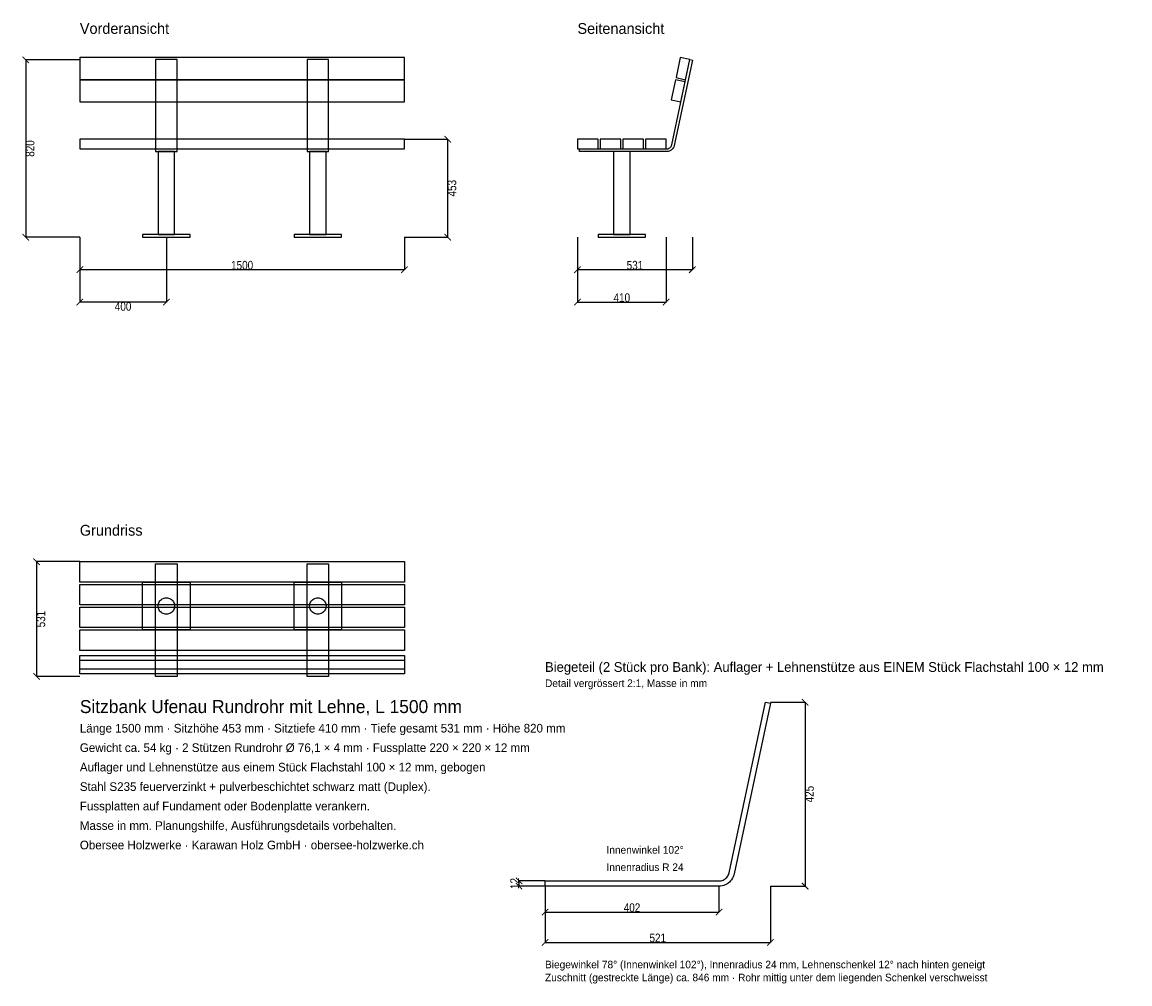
# Model space of a CAD drawing. Header units: millimetres. Extents: x -267 to 4853, y -4952 to -506.
import ezdxf

# ---------------------------------------------------------------- set-up
doc = ezdxf.new("R2010")
doc.units = ezdxf.units.MM
for name, color, linetype in [('2D_Ansichten', 7, 'Continuous'), ('2D_Masse', 1, 'Continuous'), ('2D_Text', 7, 'Continuous')]:
    doc.layers.add(name, color=color, linetype=linetype)
doc.styles.add('OpenSansCondensed-Light', font='OpenSansCondensed-Light.ttf')
doc.dimstyles.new('DETAIL2', dxfattribs={"dimtxt": 40, "dimasz": 30, "dimexe": 0.375, "dimexo": 0.125, "dimgap": 0.1, "dimtad": 1, "dimdec": 0, "dimlfac": 0.5, "dimzin": 12, "dimdsep": 46, "dimtxsty": 'OpenSansCondensed-Light', "dimblk": 'ARCHTICK', "dimcen": 2.5, "dimazin": 3, "dimtfac": 0.5, "dimtmove": 2, "dimatfit": 3})
doc.dimstyles.new('EZDXF', dxfattribs={"dimtxt": 40, "dimasz": 30, "dimexe": 0.375, "dimexo": 0.125, "dimgap": 0.1, "dimtad": 1, "dimdec": 0, "dimzin": 12, "dimdsep": 46, "dimtxsty": 'OpenSansCondensed-Light', "dimblk": 'ARCHTICK', "dimcen": 2.5, "dimazin": 3, "dimtfac": 0.5, "dimtmove": 2, "dimatfit": 3})

# ---------------------------------------------------------------- blocks, each defined once
blk = doc.blocks.new('_ARCHTICK')
at = {"color": 0, "linetype": 'BYBLOCK', "const_width": 0.15}
blk.add_lwpolyline([(-0.5, -0.5), (0.5, 0.5)], dxfattribs=at)

msp = doc.modelspace()

# ---------------------------------------------------------------- linework, layer by layer
at = {"layer": '2D_Ansichten'}
for points in [[(1500, -669.4), (0, -669.4), (0, -771.7), (1500, -771.7)], [(450, -678.8), (350, -678.8), (350, -1104), (450, -1104)], [(1150, -678.8), (1050, -678.8), (1050, -1104), (1150, -1104)], [(2310, -1092), (2712, -1092), (2714.5, -1091.9), (2717, -1091.5), (2719.4, -1090.8), (2721.8, -1089.9), (2724, -1088.8), (2726.1, -1087.4), (2728.1, -1085.8), (2729.8, -1084.1), (2731.4, -1082.1), (2732.8, -1080), (2733.9, -1077.8), (2734.8, -1075.4), (2735.5, -1073), (2819.3, -678.8), (2831, -681.2), (2747.2, -1075.5), (2746.2, -1079.1), (2744.9, -1082.6), (2743.2, -1086), (2741.1, -1089.2), (2738.8, -1092.1), (2736.1, -1094.8), (2733.2, -1097.1), (2730, -1099.2), (2726.6, -1100.9), (2723.1, -1102.2), (2719.5, -1103.2), (2715.8, -1103.8), (2712, -1104), (2310, -1104)], [(2310, -1092), (2712, -1092), (2714.5, -1091.9), (2717, -1091.5), (2719.4, -1090.8), (2721.8, -1089.9), (2724, -1088.8), (2726.1, -1087.4), (2728.1, -1085.8), (2729.8, -1084.1), (2731.4, -1082.1), (2732.8, -1080), (2733.9, -1077.8), (2734.8, -1075.4), (2735.5, -1073), (2819.3, -678.8), (2831, -681.2), (2747.2, -1075.5), (2746.2, -1079.1), (2744.9, -1082.6), (2743.2, -1086), (2741.1, -1089.2), (2738.8, -1092.1), (2736.1, -1094.8), (2733.2, -1097.1), (2730, -1099.2), (2726.6, -1100.9), (2723.1, -1102.2), (2719.5, -1103.2), (2715.8, -1103.8), (2712, -1104), (2310, -1104)], [(2755.5, -762.3), (2799.5, -771.7), (2819.3, -678.8), (2775.3, -669.4)], [(1500, -772.1), (0, -772.1), (0, -874.4), (1500, -874.4)], [(2733.7, -865), (2777.7, -874.4), (2797.4, -781.5), (2753.4, -772.1)], [(0, -1092), (1500, -1092), (1500, -1047), (0, -1047)], [(0, -1092), (1500, -1092), (1500, -1047), (0, -1047)], [(0, -1092), (1500, -1092), (1500, -1047), (0, -1047)], [(0, -1092), (1500, -1092), (1500, -1047), (0, -1047)], [(2300, -1092), (2395, -1092), (2395, -1047), (2300, -1047)], [(2405, -1092), (2500, -1092), (2500, -1047), (2405, -1047)], [(2510, -1092), (2605, -1092), (2605, -1047), (2510, -1047)], [(2615, -1092), (2710, -1092), (2710, -1047), (2615, -1047)], [(361.9, -1488), (438.1, -1488), (438.1, -1104), (361.9, -1104)], [(1062, -1488), (1138, -1488), (1138, -1104), (1062, -1104)], [(2466.9, -1488), (2543.1, -1488), (2543.1, -1104), (2466.9, -1104)], [(2466.9, -1488), (2543.1, -1488), (2543.1, -1104), (2466.9, -1104)], [(290, -1500), (510, -1500), (510, -1488), (290, -1488)], [(990, -1500), (1210, -1500), (1210, -1488), (990, -1488)], [(2395, -1500), (2615, -1500), (2615, -1488), (2395, -1488)], [(2395, -1500), (2615, -1500), (2615, -1488), (2395, -1488)], [(0, -3000), (1500, -3000), (1500, -3095), (0, -3095)], [(350, -3010), (450, -3010), (450, -3531), (350, -3531)], [(1050, -3010), (1150, -3010), (1150, -3531), (1050, -3531)], [(0, -3105), (1500, -3105), (1500, -3200), (0, -3200)], [(290, -3095), (510, -3095), (510, -3315), (290, -3315)], [(990, -3095), (1210, -3095), (1210, -3315), (990, -3315)], [(361.9, -3205), (362.3, -3200), (363.2, -3195.2), (364.8, -3190.4), (367, -3186), (369.8, -3181.8), (373.1, -3178.1), (376.8, -3174.8), (381, -3172), (385.4, -3169.8), (390.2, -3168.2), (395, -3167.3), (400, -3166.9), (405, -3167.3), (409.8, -3168.2), (414.6, -3169.8), (419, -3172), (423.2, -3174.8), (426.9, -3178.1), (430.2, -3181.8), (433, -3186), (435.2, -3190.4), (436.8, -3195.2), (437.7, -3200), (438.1, -3205), (437.7, -3210), (436.8, -3214.8), (435.2, -3219.6), (433, -3224), (430.2, -3228.2), (426.9, -3231.9), (423.2, -3235.2), (419, -3238), (414.6, -3240.2), (409.8, -3241.8), (405, -3242.7), (400, -3243.1), (395, -3242.7), (390.2, -3241.8), (385.4, -3240.2), (381, -3238), (376.8, -3235.2), (373.1, -3231.9), (369.8, -3228.2), (367, -3224), (364.8, -3219.6), (363.2, -3214.8), (362.3, -3210)], [(1062, -3205), (1062.3, -3200), (1063.2, -3195.2), (1064.8, -3190.4), (1067, -3186), (1069.8, -3181.8), (1073.1, -3178.1), (1076.8, -3174.8), (1081, -3172), (1085.4, -3169.8), (1090.2, -3168.2), (1095, -3167.3), (1100, -3166.9), (1105, -3167.3), (1109.8, -3168.2), (1114.6, -3169.8), (1119, -3172), (1123.2, -3174.8), (1126.9, -3178.1), (1130.2, -3181.8), (1133, -3186), (1135.2, -3190.4), (1136.8, -3195.2), (1137.7, -3200), (1138, -3205), (1137.7, -3210), (1136.8, -3214.8), (1135.2, -3219.6), (1133, -3224), (1130.2, -3228.2), (1126.9, -3231.9), (1123.2, -3235.2), (1119, -3238), (1114.6, -3240.2), (1109.8, -3241.8), (1105, -3242.7), (1100, -3243.1), (1095, -3242.7), (1090.2, -3241.8), (1085.4, -3240.2), (1081, -3238), (1076.8, -3235.2), (1073.1, -3231.9), (1069.8, -3228.2), (1067, -3224), (1064.8, -3219.6), (1063.2, -3214.8), (1062.3, -3210)], [(0, -3210), (1500, -3210), (1500, -3305), (0, -3305)], [(0, -3315), (1500, -3315), (1500, -3410), (0, -3410)], [(0, -3433.7), (1500, -3433.7), (1500, -3497.4), (0, -3497.4)], [(0, -3455.5), (1500, -3455.5), (1500, -3519.3), (0, -3519.3)], [(2150, -4476), (2954, -4476), (2959, -4475.7), (2964, -4475), (2968.8, -4473.7), (2973.5, -4471.9), (2978, -4469.6), (2982.2, -4466.8), (2986.1, -4463.7), (2989.7, -4460.1), (2992.8, -4456.2), (2995.6, -4452), (2997.9, -4447.5), (2999.7, -4442.8), (3001, -4438), (3168.5, -3649.5), (3192, -3654.5), (3024.4, -4443), (3022.5, -4450.2), (3019.8, -4457.3), (3016.4, -4464), (3012.2, -4470.3), (3007.5, -4476.2), (3002.2, -4481.5), (2996.3, -4486.2), (2990, -4490.4), (2983.3, -4493.8), (2976.2, -4496.5), (2969, -4498.4), (2961.5, -4499.6), (2954, -4500), (2150, -4500)]]:
    msp.add_lwpolyline(points, close=True, dxfattribs=at)

# ---------------------------------------------------------------- texts
at = {"layer": '2D_Masse'}
for s, p in [('Innenwinkel 102°', (2434, -4350)), ('Innenradius R 24', (2434, -4430))]:
    msp.add_text(s, height=35, dxfattribs=at).set_placement(p)
at = {"layer": '2D_Text'}
for s, height, p in [('Vorderansicht', 50, (0, -560)), ('Seitenansicht', 50, (2300, -560)), ('Grundriss', 50, (0, -2880)), ('Biegeteil (2 Stück pro Bank): Auflager + Lehnenstütze aus EINEM Stück Flachstahl 100 × 12 mm', 45, (2150, -3509.5)), ('Detail vergrössert 2:1, Masse in mm', 35, (2150, -3579.5)), ('Sitzbank Ufenau Rundrohr mit Lehne, L 1500 mm', 60, (0, -3700)), ('Länge 1500 mm · Sitzhöhe 453 mm · Sitztiefe 410 mm · Tiefe gesamt 531 mm · Höhe 820 mm', 40, (0, -3790)), ('Gewicht ca. 54 kg · 2 Stützen Rundrohr Ø 76,1 × 4 mm · Fussplatte 220 × 220 × 12 mm', 40, (0, -3880)), ('Auflager und Lehnenstütze aus einem Stück Flachstahl 100 × 12 mm, gebogen', 40, (0, -3970)), ('Stahl S235 feuerverzinkt + pulverbeschichtet schwarz matt (Duplex).', 40, (0, -4060)), ('Fussplatten auf Fundament oder Bodenplatte verankern.', 40, (0, -4150)), ('Masse in mm. Planungshilfe, Ausführungsdetails vorbehalten.', 40, (0, -4240)), ('Obersee Holzwerke · Karawan Holz GmbH · obersee-holzwerke.ch', 40, (0, -4330)), ('Biegewinkel 78° (Innenwinkel 102°), Innenradius 24 mm, Lehnenschenkel 12° nach hinten geneigt', 35, (2150, -4880)), ('Zuschnitt (gestreckte Länge) ca. 846 mm · Rohr mittig unter dem liegenden Schenkel verschweisst', 35, (2150, -4940))]:
    msp.add_text(s, height=height, dxfattribs=at).set_placement(p)

# ---------------------------------------------------------------- dimensions: what is measured, and where the dimension line sits
at = {"layer": '2D_Masse'}
for base, p1, p2, dimstyle in [((-250, -680), (0, -680), (0, -1500), 'EZDXF'), ((1700, -1047), (1500, -1047), (1500, -1500), 'EZDXF'), ((-200, -3000), (0, -3000), (0, -3531), 'EZDXF'), ((3352, -3649.5), (3192, -3649.5), (3192, -4500), 'DETAIL2'), ((2030, -4500), (2150, -4500), (2150, -4476), 'DETAIL2')]:
    msp.add_linear_dim(base=base, p1=p1, p2=p2, angle=90, dimstyle=dimstyle, dxfattribs=at).render()
for base, p1, p2, dimstyle in [((0, -1650), (0, -1500), (1500, -1500), 'EZDXF'), ((400, -1800), (400, -1500), (0, -1500), 'EZDXF'), ((2300, -1650), (2300, -1500), (2831, -1500), 'EZDXF'), ((2300, -1800), (2300, -1500), (2710, -1500), 'EZDXF'), ((2150, -4620), (2150, -4500), (2954, -4500), 'DETAIL2'), ((2150, -4760), (2150, -4500), (3192, -4500), 'DETAIL2')]:
    msp.add_linear_dim(base=base, p1=p1, p2=p2, dimstyle=dimstyle, dxfattribs=at).render()

doc.saveas('drawing.dxf')
